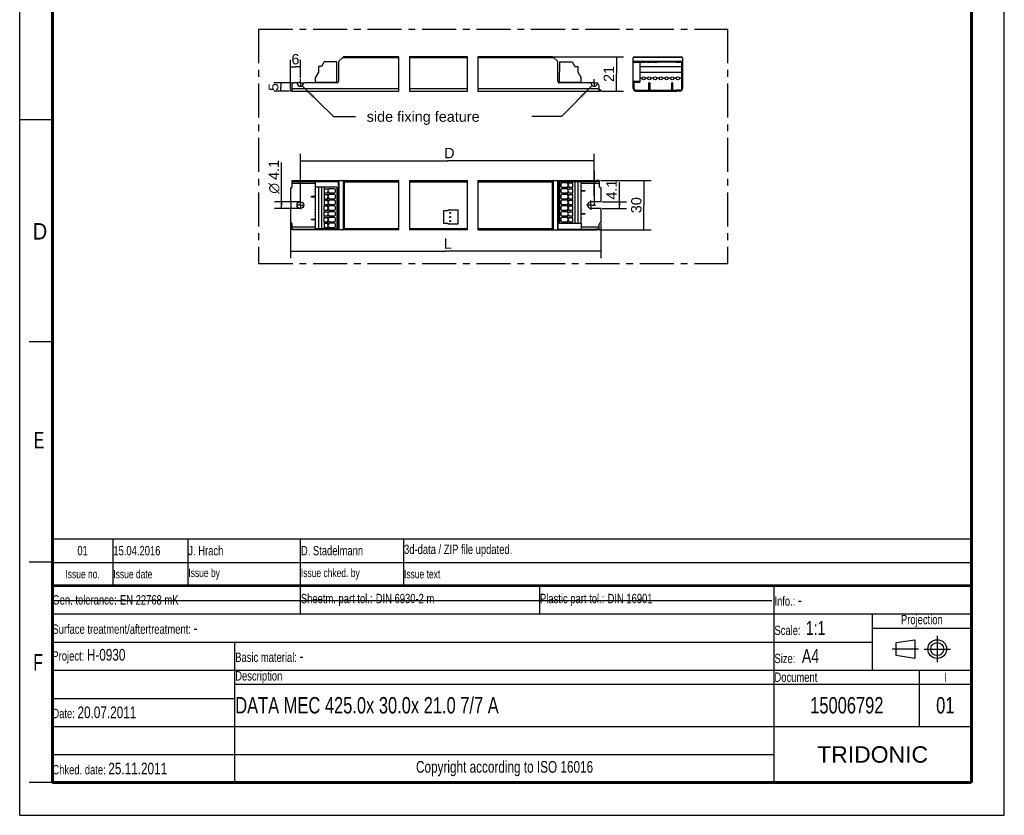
# Model space of a CAD drawing. Header units: millimetres. Extents: x 0 to 210, y 0 to 297.
# Tile 1 of 6: x 0 to 210, y 0 to 170. Entities that reach past the tile are written whole.
import ezdxf
from ezdxf.enums import TextEntityAlignment as Align

# ---------------------------------------------------------------- set-up
doc = ezdxf.new("R2010")
doc.units = ezdxf.units.MM
doc.header["$LTSCALE"] = 19.36
doc.linetypes.add('CENTER', pattern=[0.6, 0.375, -0.075, 0.075, -0.075])
doc.layers.get('0').update_dxf_attribs({"linetype": 'CONTINUOUS'})
for name, color, linetype in [('DEFAULT_1', 7, 'CENTER'), ('Z_AXIS', 7, 'CONTINUOUS'), ('Z_DIM_2D', 7, 'CONTINUOUS'), ('Z_NOTICE', 7, 'CONTINUOUS'), ('Z_SURFACE', 7, 'CONTINUOUS')]:
    doc.layers.add(name, color=color, linetype=linetype)
doc.styles.get("Standard").update_dxf_attribs({"font": 'txt', "width": 0.7})
doc.styles.add('TEXTSTYLE_2', font='txt', dxfattribs={"width": 0.75})
doc.styles.add('TEXTSTYLE_3', font='helveticaneueltw1g-ltcn.otf')
doc.styles.add('TEXTSTYLE_4', font='gdt', dxfattribs={"width": 0.7})
doc.styles.add('TEXTSTYLE_5', font='arial.ttf')
doc.dimstyles.new('DIMSTYLE_1', dxfattribs={"dimtxt": 2.2, "dimasz": 3.5, "dimexe": 1.5, "dimexo": 0, "dimgap": 0.55, "dimtad": 1, "dimdec": 1, "dimlfac": 2.857143, "dimdsep": 46, "dimtxsty": 'TEXTSTYLE_3', "dimblk": '_FILLED', "dimblk1": '_FILLED', "dimblk2": '_FILLED', "dimcen": 0.09, "dimclrt": 5, "dimadec": 0, "dimazin": 0, "dimtp": 0.1, "dimtm": 0.1, "dimtfac": 1, "dimtdec": 1, "dimtofl": 0, "dimtmove": 0, "dimatfit": 3, "dimldrblk": '_FILLED', "dimfxl": 0, "dimtolj": 1, "dimarcsym": 0})
doc.dimstyles.new('DIMSTYLE_2', dxfattribs={"dimtxt": 2.2, "dimasz": 3.5, "dimexe": 1.5, "dimexo": 0, "dimgap": 0.55, "dimtad": 1, "dimdec": 1, "dimlfac": 2.857143, "dimdsep": 46, "dimtxsty": 'TEXTSTYLE_3', "dimblk": '_FILLED', "dimblk1": '_FILLED', "dimblk2": '_FILLED', "dimcen": 0.09, "dimclrt": 5, "dimadec": 0, "dimazin": 0, "dimtp": 0.2, "dimtm": 0.2, "dimtfac": 1, "dimtdec": 1, "dimtofl": 0, "dimtmove": 0, "dimatfit": 3, "dimldrblk": '_FILLED', "dimfxl": 0, "dimtolj": 1, "dimarcsym": 0})
doc.dimstyles.new('DIMSTYLE_3', dxfattribs={"dimtxt": 2.2, "dimasz": 3.5, "dimexe": 1.5, "dimexo": 0, "dimgap": 0.55, "dimtad": 1, "dimdec": 1, "dimlfac": 2.857143, "dimdsep": 46, "dimtxsty": 'TEXTSTYLE_3', "dimblk": '_FILLED', "dimblk1": '_FILLED', "dimblk2": '_FILLED', "dimcen": 0.09, "dimclrt": 5, "dimadec": 0, "dimazin": 0, "dimtp": 0.8, "dimtm": 0.8, "dimtfac": 1, "dimtdec": 1, "dimtofl": 0, "dimtmove": 0, "dimatfit": 3, "dimldrblk": '_FILLED', "dimfxl": 0, "dimtolj": 1, "dimarcsym": 0})
doc.dimstyles.new('DIMSTYLE_4', dxfattribs={"dimtxt": 2.1, "dimasz": 3.5, "dimexe": 1.5, "dimexo": 0, "dimgap": 0.525, "dimtad": 1, "dimdec": 1, "dimlfac": 2.857143, "dimdsep": 46, "dimtxsty": 'TEXTSTYLE_3', "dimblk": '_FILLED', "dimblk1": '_FILLED', "dimblk2": '_FILLED', "dimcen": 0.09, "dimclrt": 5, "dimadec": 0, "dimazin": 0, "dimtp": 0.1, "dimtm": 0.1, "dimtfac": 1, "dimtdec": 1, "dimtofl": 0, "dimtmove": 0, "dimatfit": 3, "dimldrblk": '_FILLED', "dimfxl": 0, "dimtolj": 1, "dimarcsym": 0})
doc.dimstyles.get("Standard").update_dxf_attribs({"dimtxt": 3.5, "dimasz": 3.5, "dimexe": 1.5, "dimexo": 0, "dimtad": 1, "dimdsep": 46, "dimtxsty": 'Standard', "dimblk": '_FILLED', "dimblk1": '_FILLED', "dimblk2": '_FILLED', "dimcen": 0.09, "dimclrt": 5, "dimadec": 0, "dimazin": 0, "dimtol": 1, "dimtp": 0.05, "dimtm": 0.05, "dimtfac": 1, "dimtofl": 0, "dimtmove": 0, "dimatfit": 3, "dimldrblk": '_FILLED', "dimfxl": 0, "dimtolj": 1, "dimarcsym": 0})

# ---------------------------------------------------------------- blocks, each defined once
blk = doc.blocks.new('PROJEKTIONSMETHODE_BL0', base_point=(192.31, 35.47))
at = {"color": 2, "linetype": 'Continuous'}
for p, q in [((186.91, 36.87), (190.91, 37.47)), ((186.91, 34.07), (186.91, 36.87)), ((190.91, 37.47), (190.91, 33.47)), ((190.91, 33.47), (186.91, 34.07))]:
    blk.add_line(p, q, dxfattribs=at)
for radius in [2, 1.4]:
    blk.add_circle((195.71, 35.47), radius, dxfattribs=at)
at = {"layer": 'DEFAULT_1', "color": 2, "linetype": 'CENTER'}
for p, q in [((195.71, 38.27), (195.71, 32.67)), ((191.71, 35.47), (186.11, 35.47)), ((192.91, 35.47), (198.5, 35.47))]:
    blk.add_line(p, q, dxfattribs=at)
blk = doc.blocks.new('*D2')
at = {"layer": 'Z_DIM_2D', "color": 2, "linetype": 'Continuous'}
for p, q in [((127.9, 130.18), (127.9, 135.06)), ((124.24, 130.89), (129.4, 130.89)), ((127.9, 130.89), (127.9, 130.18)), ((124.2, 129.46), (129.4, 129.46)), ((127.9, 129.46), (127.9, 130.18))]:
    blk.add_line(p, q, dxfattribs=at)
at = {"layer": 'Z_DIM_2D', "color": 5, "linetype": 'Continuous', "style": 'TEXTSTYLE_3'}
blk.add_text('4.1', height=2.2, rotation=90, dxfattribs=at).set_placement((127.35, 131.36))
blk = doc.blocks.new('_FILLED')
at = {"color": 0, "linetype": 'ByBlock'}
blk.add_solid([(0, 0), (-1, 0.125), (-1, -0.125)], dxfattribs=at)
blk = doc.blocks.new('_NONE')
blk = doc.blocks.new('*D3')
at = {"layer": 'Z_DIM_2D', "color": 2, "linetype": 'Continuous'}
for p, q in [((55.84, 130.18), (55.84, 139.27)), ((59.86, 130.89), (54.34, 130.89)), ((55.84, 130.89), (55.84, 130.18)), ((59.86, 129.46), (54.34, 129.46)), ((55.84, 129.46), (55.84, 130.18))]:
    blk.add_line(p, q, dxfattribs=at)
at = {"layer": 'Z_DIM_2D', "color": 5, "linetype": 'Continuous'}
for s, style, p in [('4.1', 'TEXTSTYLE_3', (55.29, 135.58)), ('n', 'TEXTSTYLE_4', (55.29, 132.64))]:
    blk.add_text(s, height=2.2, rotation=90, dxfattribs=dict(at, style=style)).set_placement(p)
blk = doc.blocks.new('*D4')
at = {"layer": 'Z_DIM_2D', "color": 2, "linetype": 'Continuous'}
for p, q in [((113.91, 161.87), (128.8, 161.87)), ((127.3, 161.87), (127.3, 158.19)), ((127.3, 154.52), (127.3, 158.19)), ((124.09, 154.52), (128.8, 154.52))]:
    blk.add_line(p, q, dxfattribs=at)
at = {"layer": 'Z_DIM_2D', "color": 5, "linetype": 'Continuous', "style": 'TEXTSTYLE_3'}
blk.add_text('21', height=2.2, rotation=90, dxfattribs=at).set_placement((126.75, 158.19), align=Align.CENTER)
blk = doc.blocks.new('*D5')
at = {"layer": 'Z_DIM_2D', "color": 2, "linetype": 'Continuous'}
for p, q in [((57.76, 154.97), (57.76, 161.18)), ((57.76, 159.68), (58.81, 159.68)), ((59.86, 159.68), (58.81, 159.68)), ((59.86, 157.31), (59.86, 161.18))]:
    blk.add_line(p, q, dxfattribs=at)
at = {"layer": 'Z_DIM_2D', "color": 5, "linetype": 'Continuous', "style": 'TEXTSTYLE_3'}
blk.add_text('6', height=2.2, dxfattribs=at).set_placement((58.81, 160.23), align=Align.CENTER)
blk = doc.blocks.new('*D6')
at = {"layer": 'Z_DIM_2D', "color": 2, "linetype": 'Continuous'}
for p, q in [((57.76, 126.36), (57.76, 120.9)), ((123.95, 126.28), (123.95, 120.9)), ((57.76, 120.9), (57.76, 118.85)), ((57.76, 120.35), (90.86, 120.35)), ((123.95, 120.35), (90.86, 120.35)), ((123.95, 120.9), (123.95, 118.85))]:
    blk.add_line(p, q, dxfattribs=at)
at = {"layer": 'Z_DIM_2D', "color": 5, "linetype": 'Continuous', "style": 'TEXTSTYLE_3'}
blk.add_text(' L', height=2.2, dxfattribs=at).set_placement((90.86, 120.9), align=Align.CENTER)
blk = doc.blocks.new('*D7')
at = {"layer": 'Z_DIM_2D', "color": 2, "linetype": 'Continuous'}
for p, q in [((123.87, 135.43), (134.65, 135.43)), ((133.15, 135.43), (133.15, 130.18)), ((133.15, 124.93), (133.15, 130.18)), ((123.66, 124.93), (134.65, 124.93))]:
    blk.add_line(p, q, dxfattribs=at)
at = {"layer": 'Z_DIM_2D', "color": 5, "linetype": 'Continuous', "style": 'TEXTSTYLE_3'}
blk.add_text('30', height=2.2, rotation=90, dxfattribs=at).set_placement((132.6, 130.18), align=Align.CENTER)
blk = doc.blocks.new('*D8')
at = {"layer": 'Z_DIM_2D', "color": 2, "linetype": 'Continuous'}
for p, q in [((59.86, 140.21), (59.86, 141.16)), ((122.55, 140.21), (122.55, 141.16)), ((59.86, 131.01), (59.86, 140.21)), ((59.86, 139.66), (91.21, 139.66)), ((122.55, 139.66), (91.21, 139.66)), ((122.55, 132.08), (122.55, 140.21))]:
    blk.add_line(p, q, dxfattribs=at)
at = {"layer": 'Z_DIM_2D', "color": 5, "linetype": 'Continuous', "style": 'TEXTSTYLE_3'}
blk.add_text(' D', height=2.2, dxfattribs=at).set_placement((91.21, 140.21), align=Align.CENTER)
blk = doc.blocks.new('*D9')
at = {"layer": 'Z_DIM_2D', "color": 2, "linetype": 'Continuous'}
for p, q in [((58.16, 156.27), (54.2, 156.27)), ((55.7, 156.27), (55.7, 155.39)), ((57.5, 154.52), (54.2, 154.52)), ((55.7, 154.52), (55.7, 155.39))]:
    blk.add_line(p, q, dxfattribs=at)
at = {"layer": 'Z_DIM_2D', "color": 5, "linetype": 'Continuous', "style": 'TEXTSTYLE_3'}
blk.add_text('5', height=2.1, rotation=90, dxfattribs=at).set_placement((55.18, 155.39), align=Align.CENTER)
blk = doc.blocks.new('*T11')
at = {"color": 0, "linetype": 'ByBlock', "lineweight": -2}
for p, q in [((0, 42), (196, 42)), ((0, 0), (0, 42)), ((53, 36), (53, 42)), ((104, 36), (104, 42)), ((154, 0), (154, 42)), ((196, 0), (196, 42)), ((0, 36), (196, 36)), ((175, 24), (175, 36)), ((175, 33), (196, 33)), ((0, 30), (175, 30)), ((39, 0), (39, 30)), ((0, 24), (196, 24)), ((185, 12), (185, 24)), ((39, 21), (196, 21)), ((0, 18), (39, 18)), ((0, 12), (196, 12)), ((0, 6), (154, 6)), ((0, 0), (196, 0))]:
    blk.add_line(p, q, dxfattribs=at)
at = {"color": 5, "linetype": 'Continuous'}
for s, insert, char_height, width, attachment_point, style in [('Gen. tolerance:\\H2.5; \\H2.0;EN 22768 mK', (0.06, 39), 2, 52.88, 4, 'TEXTSTYLE_2'), ('Sheetm. part tol.:\\H2.5; \\H2.0;DIN 6930-2 m', (53.06, 39), 2, 50.88, 4, 'TEXTSTYLE_2'), ('Plastic part tol.:\\H2.5; \\H2.0;DIN 16901', (104.06, 39), 2, 49.88, 4, 'TEXTSTYLE_2'), ('Info.: \\H2.5;-', (154.06, 39), 2, 41.88, 4, 'TEXTSTYLE_2'), ('Projection', (185.5, 34.5), 2, 20.88, 5, 'TEXTSTYLE_2'), ('Surface treatment/aftertreatment: \\H2.5;-', (0.06, 33), 2, 153.88, 4, 'TEXTSTYLE_2'), ('Scale:  \\H3.0;1:1', (154.06, 33), 2, 20.88, 4, 'TEXTSTYLE_2'), ('Project: \\H2.5;H-0930', (0.06, 27), 2, 38.88, 4, 'TEXTSTYLE_2'), ('Basic material: \\H2.5;-', (39.06, 27), 2, 114.88, 4, 'TEXTSTYLE_2'), ('Size: \\H3.0; A4', (154.06, 27), 2, 20.88, 4, 'TEXTSTYLE_2'), ('Description', (39.06, 22.5), 2, 114.88, 4, 'TEXTSTYLE_2'), ('Document', (154.06, 22.5), 2, 30.88, 4, 'TEXTSTYLE_2'), ('I', (190.5, 22.5), 2, 10.88, 5, 'TEXTSTYLE_2'), ('Date: \\H2.5;20.07.2011', (0.06, 15), 2, 38.88, 4, 'TEXTSTYLE_2'), ('TRIDONIC', (175, 6), 3.5, 41.88, 5, 'TEXTSTYLE_5'), ('Chked. date: \\H2.5;25.11.2011', (0.06, 3), 2, 38.88, 4, 'TEXTSTYLE_2'), ('Copyright according to ISO 16016', (96.5, 3), 2.5, 114.88, 5, 'TEXTSTYLE_2')]:
    blk.add_mtext(s, dxfattribs=dict(at, insert=insert, char_height=char_height, width=width, attachment_point=attachment_point, style=style))
at = {"color": 7, "linetype": 'Continuous', "char_height": 3.5, "style": 'TEXTSTYLE_2'}
for s, insert, width, attachment_point in [('DATA MEC 425.0x 30.0x 21.0 7/7 A', (39.06, 16.5), 114.88, 4), ('15006792', (169.5, 16.5), 30.88, 5), ('01 ', (190.5, 16.5), 10.88, 5)]:
    blk.add_mtext(s, dxfattribs=dict(at, insert=insert, width=width, attachment_point=attachment_point))
blk = doc.blocks.new('*T12')
at = {"color": 0, "linetype": 'ByBlock', "lineweight": -2}
for p, q in [((0, 10), (196, 10)), ((0, 0), (0, 10)), ((13, 0), (13, 10)), ((29, 0), (29, 10)), ((53, 0), (53, 10)), ((75, 0), (75, 10)), ((196, 0), (196, 10)), ((0, 5), (196, 5)), ((0, 0), (196, 0))]:
    blk.add_line(p, q, dxfattribs=at)
at = {"color": 5, "linetype": 'Continuous', "style": 'TEXTSTYLE_2'}
for s, insert, char_height, width, attachment_point in [('01', (6.5, 7.5), 2, 12.88, 5), ('15.04.2016 ', (13.06, 7.5), 2, 15.88, 4), ('J. Hrach', (29.06, 7.5), 2, 23.88, 4), ('D. Stadelmann', (53.06, 7.5), 2, 21.88, 4), ('3d-data / ZIP file updated.', (75.06, 7.5), 2, 120.88, 4), ('Issue no.', (6.5, 2.5), 1.8, 12.88, 5), ('Issue date ', (13.06, 2.5), 1.8, 15.88, 4), ('Issue by ', (29.06, 2.5), 1.8, 23.88, 4), ('Issue chked. by', (53.06, 2.5), 1.8, 21.88, 4), ('Issue text ', (75.06, 2.5), 1.8, 120.88, 4)]:
    blk.add_mtext(s, dxfattribs=dict(at, insert=insert, char_height=char_height, width=width, attachment_point=attachment_point))

msp = doc.modelspace()

# ---------------------------------------------------------------- linework, layer by layer
at = {"color": 2, "linetype": 'Continuous'}
for p, q in [((0, 0), (0, 297)), ((210, 0), (210, 297)), ((80.896, 154.518), (80.896, 161.868)), ((83.144, 161.868), (83.144, 154.518)), ((95.488, 154.518), (95.488, 161.868)), ((97.736, 161.868), (97.736, 154.518)), ((0, 148.5), (7, 148.5)), ((80.896, 124.927), (80.896, 135.427)), ((83.144, 135.427), (83.144, 124.927)), ((95.488, 124.927), (95.488, 135.427)), ((97.736, 135.427), (97.736, 124.927)), ((7, 101), (2, 101)), ((7, 54), (2, 54)), ((7, 7), (2, 7)), ((0, 0), (210, 0))]:
    msp.add_line(p, q, dxfattribs=at)
at = {"color": 7, "linetype": 'Continuous'}
for p, q in [((68.091, 160.89), (68.997, 161.797)), ((80.896, 161.868), (69.17, 161.868)), ((95.488, 161.868), (83.144, 161.868)), ((113.59, 161.868), (97.736, 161.868)), ((113.763, 161.797), (114.67, 160.89)), ((131.11, 161.868), (141.12, 161.868)), ((63.714, 159.788), (63.714, 158.599)), ((64.398, 159.788), (63.714, 159.788)), ((64.965, 160.801), (64.398, 159.788)), ((67.633, 160.801), (64.965, 160.801)), ((67.669, 156.426), (67.633, 160.801)), ((68.019, 160.717), (68.019, 156.618)), ((114.742, 156.618), (114.742, 160.717)), ((115.127, 160.801), (115.092, 156.426)), ((115.127, 160.801), (117.831, 160.801)), ((117.831, 160.801), (118.382, 159.786)), ((118.382, 159.786), (119.047, 159.786)), ((119.047, 159.786), (119.047, 158.634)), ((130.865, 155.078), (130.865, 161.623)), ((132.282, 160.801), (132.282, 156.426)), ((132.282, 159.788), (141.172, 159.788)), ((141.172, 160.801), (141.172, 156.426)), ((141.365, 161.623), (141.365, 155.078)), ((63.714, 158.599), (63.014, 157.39)), ((119.047, 158.634), (119.747, 157.388)), ((132.282, 158.599), (141.172, 158.599)), ((58.114, 154.518), (58.114, 155.918)), ((59.006, 156.268), (58.464, 156.268)), ((67.669, 156.268), (60.721, 156.268)), ((63.014, 157.39), (63.014, 156.268)), ((63.014, 156.426), (67.961, 156.426)), ((114.799, 156.426), (119.747, 156.426)), ((121.689, 156.268), (115.092, 156.268)), ((119.747, 156.268), (119.747, 157.388)), ((123.597, 154.518), (123.597, 155.662)), ((130.865, 156.268), (131.04, 156.268)), ((131.04, 155.078), (131.04, 156.426)), ((131.04, 156.426), (132.282, 156.426)), ((134.19, 154.693), (134.19, 156.268)), ((134.365, 156.268), (134.19, 156.268)), ((134.365, 156.268), (134.365, 154.693)), ((139.265, 156.268), (139.09, 156.268)), ((139.09, 154.693), (139.09, 156.268)), ((139.265, 156.268), (139.265, 154.693)), ((141.172, 156.426), (141.19, 156.426)), ((141.19, 155.078), (141.19, 156.426)), ((141.19, 156.268), (141.365, 156.268)), ((58.114, 154.518), (80.896, 154.518)), ((83.144, 154.518), (95.488, 154.518)), ((97.736, 154.518), (123.597, 154.518)), ((131.425, 154.693), (132.09, 154.693)), ((131.425, 154.518), (132.09, 154.518)), ((140.805, 154.693), (140.14, 154.693)), ((140.805, 154.518), (140.14, 154.518)), ((58.114, 134.202), (58.114, 135.427)), ((58.114, 135.427), (80.896, 135.427)), ((58.114, 135.252), (67.961, 135.252)), ((63.014, 135.252), (63.014, 134.01)), ((67.961, 125.102), (67.961, 135.252)), ((68.019, 135.427), (68.019, 124.927)), ((83.144, 135.427), (95.488, 135.427)), ((97.736, 135.427), (123.095, 135.427)), ((114.742, 135.427), (114.742, 124.927)), ((114.742, 135.252), (123.095, 135.252)), ((115.092, 135.235), (115.092, 126.345)), ((115.092, 135.235), (119.747, 135.235)), ((115.127, 135.235), (115.127, 126.345)), ((118.382, 135.235), (118.382, 126.345)), ((119.047, 135.235), (119.047, 126.345)), ((119.747, 135.252), (119.747, 135.235)), ((123.597, 135.252), (123.597, 134.202)), ((67.669, 134.01), (63.014, 134.01)), ((63.714, 134.01), (63.714, 125.12)), ((64.398, 134.01), (64.398, 125.12)), ((67.633, 134.01), (67.633, 125.12)), ((67.669, 134.01), (67.669, 125.12)), ((119.747, 133.327), (120.534, 133.327)), ((120.534, 133.152), (119.747, 133.152)), ((120.534, 133.327), (120.534, 133.152)), ((62.226, 131.927), (62.226, 132.102)), ((62.226, 132.102), (63.014, 132.102)), ((63.014, 131.927), (62.226, 131.927)), ((91.279, 128.987), (90.387, 128.987)), ((90.387, 128.987), (90.387, 126.327)), ((93.519, 129.127), (91.279, 129.127)), ((91.279, 129.127), (91.279, 128.987)), ((93.519, 126.187), (93.519, 129.127)), ((119.747, 128.427), (120.534, 128.427)), ((120.534, 128.252), (119.747, 128.252)), ((120.534, 128.427), (120.534, 128.252)), ((58.114, 124.927), (58.114, 126.152)), ((62.226, 127.027), (62.226, 127.202)), ((62.226, 127.202), (63.014, 127.202)), ((63.014, 127.027), (62.226, 127.027)), ((90.387, 126.327), (91.279, 126.327)), ((91.279, 126.327), (91.279, 126.187)), ((91.279, 126.187), (93.519, 126.187)), ((115.092, 126.345), (119.747, 126.345)), ((119.747, 126.345), (119.747, 125.102)), ((123.597, 125.102), (123.597, 126.152)), ((58.114, 125.102), (67.961, 125.102)), ((80.896, 124.927), (58.114, 124.927)), ((63.014, 125.12), (63.014, 125.102)), ((67.669, 125.12), (63.014, 125.12)), ((95.488, 124.927), (83.144, 124.927)), ((97.736, 124.927), (123.095, 124.927)), ((114.742, 125.102), (123.095, 125.102)), ((7.1, 45.829), (160.431, 45.819))]:
    msp.add_line(p, q, dxfattribs=at)
at = {"color": 9, "linetype": 'Continuous'}
for p, q in [((130.936, 161.797), (141.293, 161.797)), ((80.896, 161.623), (68.824, 161.623)), ((95.488, 161.623), (83.144, 161.623)), ((113.937, 161.623), (97.736, 161.623)), ((130.865, 160.89), (141.365, 160.89)), ((130.865, 160.717), (132.282, 160.717)), ((141.172, 160.717), (141.365, 160.717)), ((130.865, 156.618), (132.282, 156.618)), ((130.865, 155.918), (131.04, 155.918)), ((134.365, 156.198), (134.19, 156.198)), ((139.265, 156.198), (139.09, 156.198)), ((141.172, 156.618), (141.365, 156.618)), ((141.19, 155.918), (141.365, 155.918)), ((58.114, 155.078), (80.896, 155.078)), ((83.144, 155.078), (95.488, 155.078)), ((97.736, 155.078), (123.597, 155.078)), ((58.114, 134.867), (63.014, 134.867)), ((58.464, 135.427), (58.464, 135.252)), ((59.006, 135.252), (59.006, 135.427)), ((59.178, 135.252), (59.178, 135.427)), ((60.55, 135.427), (60.55, 135.252)), ((60.721, 135.427), (60.721, 135.252)), ((67.669, 135.427), (67.669, 135.252)), ((68.091, 135.427), (68.091, 124.927)), ((68.997, 135.356), (68.997, 124.999)), ((69.17, 135.182), (69.17, 125.172)), ((69.17, 135.182), (80.896, 135.182)), ((83.144, 135.182), (95.488, 135.182)), ((97.736, 135.182), (113.59, 135.182)), ((113.59, 135.182), (113.59, 125.172)), ((113.763, 135.356), (113.763, 124.999)), ((114.67, 135.427), (114.67, 124.927)), ((115.092, 135.252), (115.092, 135.427)), ((119.747, 134.867), (123.597, 134.867)), ((121.689, 135.252), (121.689, 135.427)), ((121.861, 135.252), (121.861, 135.427)), ((120.464, 133.327), (120.464, 133.152)), ((62.296, 131.927), (62.296, 132.102)), ((120.464, 128.427), (120.464, 128.252)), ((62.296, 127.027), (62.296, 127.202)), ((63.014, 125.487), (58.114, 125.487)), ((58.464, 125.102), (58.464, 124.927)), ((59.006, 124.927), (59.006, 125.102)), ((59.178, 124.927), (59.178, 125.102)), ((60.55, 125.102), (60.55, 124.927)), ((60.721, 125.102), (60.721, 124.927)), ((67.669, 125.102), (67.669, 124.927)), ((80.896, 125.172), (69.17, 125.172)), ((95.488, 125.172), (83.144, 125.172)), ((113.59, 125.172), (97.736, 125.172)), ((115.092, 124.927), (115.092, 125.102)), ((123.597, 125.487), (119.747, 125.487)), ((121.689, 124.927), (121.689, 125.102)), ((121.861, 124.927), (121.861, 125.102))]:
    msp.add_line(p, q, dxfattribs=at)
at = {"color": 7, "linetype": 'Continuous'}
for points, const_width in [([(7, 7), (7, 290)], 0.7), ([(203, 7), (203, 290)], 0.7), ([(7, 49), (203, 49)], 0.5), ([(7, 7), (203, 7)], 0.7)]:
    msp.add_lwpolyline(points, dxfattribs=dict(at, const_width=const_width))
for points in [[(68.997, 135.356), (68.975, 135.375), (68.95, 135.392), (68.922, 135.407), (68.891, 135.418), (68.859, 135.425), (68.824, 135.427)], [(69.051, 135.302), (69.023, 135.329), (68.997, 135.356)], [(69.17, 135.182), (69.14, 135.213), (69.11, 135.243), (69.051, 135.302)], [(113.71, 135.302), (113.651, 135.243), (113.621, 135.213), (113.59, 135.182)], [(113.763, 135.356), (113.737, 135.33), (113.71, 135.302)], [(113.937, 135.427), (113.902, 135.425), (113.869, 135.418), (113.838, 135.407), (113.81, 135.392), (113.785, 135.375), (113.763, 135.356)], [(68.824, 124.927), (68.859, 124.93), (68.891, 124.937), (68.922, 124.948), (68.95, 124.962), (68.975, 124.979), (68.997, 124.999)], [(69.051, 125.053), (69.023, 125.025), (68.997, 124.999)], [(69.17, 125.172), (69.14, 125.142), (69.11, 125.112), (69.051, 125.053)], [(113.59, 125.172), (113.62, 125.142), (113.651, 125.112), (113.71, 125.053)], [(113.71, 125.053), (113.737, 125.025), (113.763, 124.999)], [(113.763, 124.999), (113.785, 124.979), (113.81, 124.962), (113.838, 124.948), (113.869, 124.937), (113.902, 124.93), (113.937, 124.927)]]:
    msp.add_lwpolyline(points, dxfattribs=at)
for centre, radius, start, end in [((69.17, 161.623), 0.245, 90, 135), ((113.59, 161.623), 0.245, 45, 90), ((131.11, 161.623), 0.245, 90, 180), ((141.12, 161.623), 0.245, 0, 90), ((68.264, 160.717), 0.245, 135, 180), ((114.497, 160.717), 0.245, 0, 45), ((58.464, 155.918), 0.35, 90, 180), ((59.006, 156.093), 0.175, 11.53696, 90), ((59.864, 156.268), 0.7, 191.53696, 348.46304), ((60.721, 156.093), 0.175, 90, 168.46304), ((67.669, 156.618), 0.35, 270, 360), ((115.092, 156.618), 0.35, 180, 270), ((121.689, 156.093), 0.175, 11.53696, 90), ((122.547, 156.268), 0.7, 191.53696, 321.61591), ((131.425, 155.078), 0.56, 180, 270), ((131.425, 155.078), 0.385, 180, 270), ((140.805, 155.078), 0.56, 270, 360), ((140.805, 155.078), 0.385, 270, 360)]:
    msp.add_arc(centre, radius, start, end, dxfattribs=at)
at = {"layer": 'DEFAULT_1', "color": 5, "linetype": 'CENTER'}
for p, q in [((50.967, 167.757), (50.967, 117.744)), ((50.967, 167.757), (150.982, 167.757)), ((150.982, 167.757), (150.982, 117.744)), ((50.967, 117.744), (150.982, 117.744))]:
    msp.add_line(p, q, dxfattribs=at)
at = {"layer": 'Z_AXIS', "color": 7, "linetype": 'CENTER'}
for p, q in [((59.864, 156.268), (59.084, 156.268)), ((59.864, 156.268), (59.864, 157.048)), ((59.864, 156.268), (59.864, 155.489)), ((59.864, 156.268), (60.643, 156.268)), ((122.547, 156.268), (121.744, 156.268)), ((122.547, 156.268), (122.547, 157.071)), ((122.547, 156.268), (123.349, 156.268)), ((122.547, 156.268), (122.547, 155.466)), ((122.547, 137.427), (122.547, 129.114)), ((59.864, 130.177), (59.864, 131.008)), ((121.847, 130.177), (121.847, 131.149)), ((59.864, 130.177), (59.033, 130.177)), ((59.864, 130.177), (59.864, 129.346)), ((59.864, 130.177), (60.695, 130.177)), ((121.847, 130.177), (120.875, 130.177)), ((121.847, 130.177), (122.819, 130.177)), ((121.847, 130.177), (121.847, 129.205))]:
    msp.add_line(p, q, dxfattribs=at)
at = {"layer": 'Z_AXIS', "color": 7, "linetype": 'Continuous'}
for p, q in [((132.282, 157.39), (132.771, 157.39)), ((133.333, 157.39), (133.996, 157.39)), ((134.558, 157.39), (135.221, 157.39)), ((135.783, 157.39), (136.446, 157.39)), ((137.008, 157.39), (137.671, 157.39)), ((138.233, 157.39), (138.896, 157.39)), ((139.458, 157.39), (140.121, 157.39)), ((140.683, 157.39), (141.172, 157.39)), ((57.764, 154.518), (57.764, 154.693)), ((58.114, 154.693), (57.764, 154.693)), ((58.114, 154.518), (57.764, 154.518)), ((123.947, 154.693), (123.597, 154.693)), ((123.947, 154.518), (123.597, 154.518)), ((123.947, 154.693), (123.947, 154.518)), ((132.09, 154.693), (140.14, 154.693)), ((132.09, 154.518), (140.14, 154.518)), ((132.44, 154.518), (132.44, 154.693)), ((135.397, 154.518), (135.397, 154.693)), ((136.832, 154.518), (136.832, 154.693)), ((139.79, 154.518), (139.79, 154.693)), ((119.747, 126.345), (119.747, 135.235)), ((123.597, 135.427), (123.095, 135.427)), ((123.095, 135.252), (123.095, 135.427)), ((123.597, 135.252), (123.095, 135.252)), ((123.597, 135.427), (123.597, 135.252)), ((57.764, 133.852), (57.764, 130.895)), ((63.014, 134.01), (63.014, 133.011)), ((63.014, 132.959), (63.014, 131.786)), ((123.947, 133.852), (123.947, 130.895)), ((57.764, 130.895), (57.799, 130.895)), ((57.869, 129.53), (57.869, 130.825)), ((63.014, 131.734), (63.014, 130.561)), ((63.014, 130.509), (63.014, 129.336)), ((123.947, 130.895), (121.847, 130.895)), ((57.764, 129.46), (57.764, 126.502)), ((57.764, 129.46), (57.799, 129.46)), ((63.014, 129.284), (63.014, 128.111)), ((123.947, 129.46), (121.847, 129.46)), ((123.947, 129.46), (123.947, 126.502)), ((63.014, 128.059), (63.014, 126.886)), ((63.014, 126.834), (63.014, 125.661)), ((63.014, 125.609), (63.014, 125.12)), ((123.597, 125.102), (123.095, 125.102)), ((123.095, 124.927), (123.095, 125.102)), ((123.597, 124.927), (123.095, 124.927)), ((123.597, 125.102), (123.597, 124.927))]:
    msp.add_line(p, q, dxfattribs=at)
at = {"layer": 'Z_AXIS', "color": 9, "linetype": 'Continuous'}
for p, q in [((132.09, 154.693), (132.09, 154.518)), ((135.467, 154.693), (135.467, 154.518)), ((136.762, 154.693), (136.762, 154.518)), ((140.14, 154.693), (140.14, 154.518))]:
    msp.add_line(p, q, dxfattribs=at)
at = {"layer": 'Z_AXIS', "color": 7, "linetype": 'Continuous'}
for points in [[(119.747, 134.742), (119.729, 134.723), (119.712, 134.702), (119.698, 134.677), (119.685, 134.65), (119.675, 134.622), (119.666, 134.592), (119.659, 134.561), (119.655, 134.529), (119.652, 134.497), (119.651, 134.465)], [(119.651, 134.465), (119.652, 134.432), (119.655, 134.4), (119.659, 134.369), (119.666, 134.338), (119.675, 134.308), (119.685, 134.279), (119.698, 134.253), (119.712, 134.228), (119.729, 134.207), (119.747, 134.188)], [(63.114, 133.24), (63.113, 133.273), (63.11, 133.305), (63.105, 133.337), (63.098, 133.369), (63.089, 133.399), (63.078, 133.428), (63.065, 133.455), (63.05, 133.48), (63.033, 133.502), (63.014, 133.521)], [(63.014, 132.959), (63.033, 132.978), (63.05, 133), (63.065, 133.025), (63.078, 133.052), (63.089, 133.081), (63.098, 133.111), (63.105, 133.142), (63.11, 133.175), (63.113, 133.207), (63.114, 133.24)], [(119.747, 133.517), (119.729, 133.498), (119.712, 133.477), (119.698, 133.452), (119.685, 133.425), (119.675, 133.397), (119.666, 133.367), (119.659, 133.336), (119.655, 133.304), (119.652, 133.272), (119.651, 133.24)], [(119.651, 133.24), (119.652, 133.207), (119.655, 133.175), (119.659, 133.144), (119.666, 133.113), (119.675, 133.083), (119.685, 133.054), (119.698, 133.028), (119.712, 133.003), (119.729, 132.982), (119.747, 132.963)], [(63.114, 132.015), (63.113, 132.048), (63.11, 132.08), (63.105, 132.112), (63.098, 132.144), (63.089, 132.174), (63.078, 132.203), (63.065, 132.23), (63.05, 132.255), (63.033, 132.277), (63.014, 132.296)], [(63.014, 131.734), (63.033, 131.753), (63.05, 131.775), (63.065, 131.8), (63.078, 131.827), (63.089, 131.856), (63.098, 131.886), (63.105, 131.917), (63.11, 131.95), (63.113, 131.982), (63.114, 132.015)], [(63.114, 130.79), (63.113, 130.823), (63.11, 130.855), (63.105, 130.887), (63.098, 130.919), (63.089, 130.949), (63.078, 130.978), (63.065, 131.005), (63.05, 131.03), (63.033, 131.052), (63.014, 131.071)], [(63.014, 130.509), (63.033, 130.528), (63.05, 130.55), (63.065, 130.575), (63.078, 130.602), (63.089, 130.631), (63.098, 130.661), (63.105, 130.692), (63.11, 130.725), (63.113, 130.757), (63.114, 130.79)], [(119.747, 132.292), (119.729, 132.273), (119.712, 132.252), (119.698, 132.227), (119.685, 132.2), (119.675, 132.172), (119.666, 132.142), (119.659, 132.111), (119.655, 132.079), (119.652, 132.047), (119.651, 132.015)], [(119.651, 132.015), (119.652, 131.982), (119.655, 131.95), (119.659, 131.919), (119.666, 131.888), (119.675, 131.858), (119.685, 131.829), (119.698, 131.803), (119.712, 131.778), (119.729, 131.757), (119.747, 131.738)], [(119.747, 131.067), (119.729, 131.048), (119.712, 131.027), (119.698, 131.002), (119.685, 130.975), (119.675, 130.947), (119.666, 130.917), (119.659, 130.886), (119.655, 130.854), (119.652, 130.822), (119.651, 130.79)], [(119.651, 130.79), (119.652, 130.757), (119.655, 130.725), (119.659, 130.694), (119.666, 130.663), (119.675, 130.633), (119.685, 130.604), (119.698, 130.578), (119.712, 130.553), (119.729, 130.532), (119.747, 130.513)], [(63.114, 129.565), (63.113, 129.598), (63.11, 129.63), (63.105, 129.662), (63.098, 129.694), (63.089, 129.724), (63.078, 129.753), (63.065, 129.78), (63.05, 129.805), (63.033, 129.827), (63.014, 129.846)], [(63.014, 129.284), (63.033, 129.303), (63.05, 129.325), (63.065, 129.35), (63.078, 129.377), (63.089, 129.406), (63.098, 129.436), (63.105, 129.467), (63.11, 129.5), (63.113, 129.532), (63.114, 129.565)], [(63.114, 128.34), (63.113, 128.373), (63.11, 128.405), (63.105, 128.437), (63.098, 128.469), (63.089, 128.499), (63.078, 128.528), (63.065, 128.555), (63.05, 128.58), (63.033, 128.602), (63.014, 128.621)], [(63.014, 128.059), (63.033, 128.078), (63.05, 128.1), (63.065, 128.125), (63.078, 128.152), (63.089, 128.181), (63.098, 128.211), (63.105, 128.242), (63.11, 128.275), (63.113, 128.307), (63.114, 128.34)], [(119.747, 129.842), (119.729, 129.823), (119.712, 129.802), (119.698, 129.777), (119.685, 129.75), (119.675, 129.722), (119.666, 129.692), (119.659, 129.661), (119.655, 129.629), (119.652, 129.597), (119.651, 129.565)], [(119.651, 129.565), (119.652, 129.532), (119.655, 129.5), (119.659, 129.469), (119.666, 129.438), (119.675, 129.408), (119.685, 129.379), (119.698, 129.353), (119.712, 129.328), (119.729, 129.307), (119.747, 129.288)], [(119.747, 128.617), (119.729, 128.598), (119.712, 128.577), (119.698, 128.552), (119.685, 128.525), (119.675, 128.497), (119.666, 128.467), (119.659, 128.436), (119.655, 128.404), (119.652, 128.372), (119.651, 128.34)], [(119.651, 128.34), (119.652, 128.307), (119.655, 128.275), (119.659, 128.244), (119.666, 128.213), (119.675, 128.183), (119.685, 128.154), (119.698, 128.128), (119.712, 128.103), (119.729, 128.082), (119.747, 128.063)], [(63.114, 127.115), (63.113, 127.148), (63.11, 127.18), (63.105, 127.212), (63.098, 127.244), (63.089, 127.274), (63.078, 127.303), (63.065, 127.33), (63.05, 127.355), (63.033, 127.377), (63.014, 127.396)], [(63.014, 126.834), (63.033, 126.853), (63.05, 126.875), (63.065, 126.9), (63.078, 126.927), (63.089, 126.956), (63.098, 126.986), (63.105, 127.017), (63.11, 127.05), (63.113, 127.082), (63.114, 127.115)], [(63.114, 125.89), (63.113, 125.923), (63.11, 125.955), (63.105, 125.987), (63.098, 126.019), (63.089, 126.049), (63.078, 126.078), (63.065, 126.105), (63.05, 126.13), (63.033, 126.152), (63.014, 126.171)], [(119.747, 127.392), (119.729, 127.373), (119.712, 127.352), (119.698, 127.327), (119.685, 127.3), (119.675, 127.272), (119.666, 127.242), (119.659, 127.211), (119.655, 127.179), (119.652, 127.147), (119.651, 127.115)], [(119.651, 127.115), (119.652, 127.082), (119.655, 127.05), (119.659, 127.019), (119.666, 126.988), (119.675, 126.958), (119.685, 126.929), (119.698, 126.903), (119.712, 126.878), (119.729, 126.857), (119.747, 126.838)], [(63.014, 125.609), (63.033, 125.628), (63.05, 125.65), (63.065, 125.675), (63.078, 125.702), (63.089, 125.731), (63.098, 125.761), (63.105, 125.792), (63.11, 125.825), (63.113, 125.857), (63.114, 125.89)]]:
    msp.add_lwpolyline(points, dxfattribs=at)
for centre, radius in [((133.052, 157.248), 0.315), ((134.277, 157.248), 0.315), ((135.502, 157.248), 0.315), ((136.727, 157.248), 0.315), ((137.952, 157.248), 0.315), ((139.177, 157.248), 0.315), ((140.402, 157.248), 0.315), ((59.864, 130.177), 0.718), ((91.794, 128.546), 0.122), ((91.794, 127.657), 0.122), ((91.794, 126.768), 0.122)]:
    msp.add_circle(centre, radius, dxfattribs=at)
for centre, radius, start, end in [((123.317, 155.662), 0.28, 0, 142.21684), ((57.764, 134.202), 0.35, 270, 360), ((123.947, 134.202), 0.35, 180, 270), ((57.799, 130.825), 0.07, 0, 90), ((121.847, 130.177), 0.718, 90, 270), ((57.799, 129.53), 0.07, 270, 360), ((57.764, 126.152), 0.35, 0, 90), ((123.947, 126.152), 0.35, 90, 180)]:
    msp.add_arc(centre, radius, start, end, dxfattribs=at)
at = {"layer": 'Z_SURFACE', "color": 7, "linetype": 'Continuous'}
for p, q in [((132.282, 160.801), (141.172, 160.801)), ((132.597, 160.801), (132.597, 160.713)), ((132.597, 160.713), (133.507, 160.713)), ((132.938, 160.801), (132.938, 160.713)), ((133.166, 160.801), (133.166, 160.713)), ((133.507, 160.801), (133.507, 160.713)), ((133.822, 160.801), (133.822, 160.713)), ((133.822, 160.713), (134.732, 160.713)), ((134.163, 160.801), (134.163, 160.713)), ((134.391, 160.801), (134.391, 160.713)), ((134.732, 160.801), (134.732, 160.713)), ((135.047, 160.801), (135.047, 160.713)), ((135.047, 160.713), (135.957, 160.713)), ((135.388, 160.801), (135.388, 160.713)), ((135.616, 160.801), (135.616, 160.713)), ((135.957, 160.801), (135.957, 160.713)), ((136.272, 160.801), (136.272, 160.713)), ((137.182, 160.713), (136.272, 160.713)), ((136.613, 160.801), (136.613, 160.713)), ((136.841, 160.801), (136.841, 160.713)), ((137.182, 160.801), (137.182, 160.713)), ((137.497, 160.801), (137.497, 160.713)), ((138.407, 160.713), (137.497, 160.713)), ((137.838, 160.801), (137.838, 160.713)), ((138.066, 160.801), (138.066, 160.713)), ((138.407, 160.801), (138.407, 160.713)), ((138.722, 160.801), (138.722, 160.713)), ((139.632, 160.713), (138.722, 160.713)), ((139.063, 160.801), (139.063, 160.713)), ((139.291, 160.801), (139.291, 160.713)), ((139.632, 160.801), (139.632, 160.713)), ((139.947, 160.801), (139.947, 160.713)), ((139.947, 160.713), (140.857, 160.713)), ((140.288, 160.801), (140.288, 160.713)), ((140.516, 160.801), (140.516, 160.713)), ((140.857, 160.801), (140.857, 160.713)), ((115.407, 134.675), (115.407, 134.255)), ((116.884, 134.92), (115.652, 134.92)), ((116.884, 134.579), (116.884, 134.92)), ((117.059, 134.579), (116.884, 134.579)), ((117.059, 134.92), (117.878, 134.92)), ((117.059, 134.92), (117.059, 134.579)), ((117.831, 135.235), (117.831, 134.92)), ((117.878, 134.92), (117.878, 134.01)), ((64.916, 133.695), (64.916, 132.785)), ((64.916, 133.695), (65.702, 133.695)), ((64.916, 132.785), (65.702, 132.785)), ((64.916, 132.47), (64.916, 131.56)), ((64.916, 132.47), (65.702, 132.47)), ((64.965, 134.01), (64.965, 133.695)), ((64.965, 132.785), (64.965, 132.47)), ((65.702, 133.354), (65.702, 133.695)), ((65.877, 133.354), (65.702, 133.354)), ((65.702, 132.785), (65.702, 133.126)), ((65.702, 133.126), (65.877, 133.126)), ((65.702, 132.129), (65.702, 132.47)), ((65.877, 133.695), (65.877, 133.354)), ((67.109, 133.695), (65.877, 133.695)), ((65.877, 133.126), (65.877, 132.785)), ((65.877, 132.785), (67.109, 132.785)), ((65.877, 132.47), (65.877, 132.129)), ((67.109, 132.47), (65.877, 132.47)), ((67.354, 133.03), (67.354, 133.45)), ((115.407, 133.45), (115.407, 133.03)), ((115.652, 134.01), (116.884, 134.01)), ((116.884, 133.695), (115.652, 133.695)), ((115.652, 132.785), (116.884, 132.785)), ((116.884, 132.47), (115.652, 132.47)), ((116.884, 134.351), (117.059, 134.351)), ((116.884, 134.01), (116.884, 134.351)), ((116.884, 133.354), (116.884, 133.695)), ((117.059, 133.354), (116.884, 133.354)), ((116.884, 133.126), (117.059, 133.126)), ((116.884, 132.785), (116.884, 133.126)), ((116.884, 132.129), (116.884, 132.47)), ((117.059, 134.351), (117.059, 134.01)), ((117.059, 134.01), (117.878, 134.01)), ((117.059, 133.695), (117.878, 133.695)), ((117.059, 133.695), (117.059, 133.354)), ((117.059, 133.126), (117.059, 132.785)), ((117.059, 132.785), (117.878, 132.785)), ((117.059, 132.47), (117.878, 132.47)), ((117.059, 132.47), (117.059, 132.129)), ((117.831, 134.01), (117.831, 133.695)), ((117.831, 132.785), (117.831, 132.47)), ((117.878, 133.695), (117.878, 132.785)), ((117.878, 132.47), (117.878, 131.56)), ((64.916, 131.56), (65.702, 131.56)), ((64.916, 131.245), (64.916, 130.335)), ((64.916, 131.245), (65.702, 131.245)), ((64.916, 130.335), (65.702, 130.335)), ((64.965, 131.56), (64.965, 131.245)), ((64.965, 130.335), (64.965, 130.02)), ((65.877, 132.129), (65.702, 132.129)), ((65.702, 131.56), (65.702, 131.901)), ((65.702, 131.901), (65.877, 131.901)), ((65.702, 130.904), (65.702, 131.245)), ((65.877, 130.904), (65.702, 130.904)), ((65.702, 130.676), (65.702, 130.335)), ((65.702, 130.676), (65.877, 130.676)), ((65.877, 131.901), (65.877, 131.56)), ((65.877, 131.56), (67.109, 131.56)), ((65.877, 131.245), (65.877, 130.904)), ((67.109, 131.245), (65.877, 131.245)), ((65.877, 130.676), (65.877, 130.335)), ((65.877, 130.335), (67.109, 130.335)), ((67.354, 131.805), (67.354, 132.225)), ((67.354, 130.58), (67.354, 131)), ((115.407, 132.225), (115.407, 131.805)), ((115.407, 131), (115.407, 130.58)), ((115.652, 131.56), (116.884, 131.56)), ((116.884, 131.245), (115.652, 131.245)), ((115.652, 130.335), (116.884, 130.335)), ((117.059, 132.129), (116.884, 132.129)), ((116.884, 131.901), (117.059, 131.901)), ((116.884, 131.56), (116.884, 131.901)), ((116.884, 130.904), (116.884, 131.245)), ((117.059, 130.904), (116.884, 130.904)), ((116.884, 130.676), (117.059, 130.676)), ((116.884, 130.335), (116.884, 130.676)), ((117.059, 131.901), (117.059, 131.56)), ((117.059, 131.56), (117.878, 131.56)), ((117.059, 131.245), (117.878, 131.245)), ((117.059, 131.245), (117.059, 130.904)), ((117.059, 130.676), (117.059, 130.335)), ((117.059, 130.335), (117.878, 130.335)), ((117.831, 131.56), (117.831, 131.245)), ((117.831, 130.335), (117.831, 130.02)), ((117.878, 131.245), (117.878, 130.335)), ((64.916, 129.11), (64.916, 130.02)), ((64.916, 130.02), (65.702, 130.02)), ((64.916, 129.11), (65.702, 129.11)), ((64.916, 127.885), (64.916, 128.795)), ((64.916, 128.795), (65.702, 128.795)), ((64.965, 129.11), (64.965, 128.795)), ((65.702, 129.679), (65.702, 130.02)), ((65.877, 129.679), (65.702, 129.679)), ((65.702, 129.11), (65.702, 129.451)), ((65.702, 129.451), (65.877, 129.451)), ((65.702, 128.454), (65.702, 128.795)), ((65.877, 128.454), (65.702, 128.454)), ((65.702, 127.885), (65.702, 128.226)), ((65.702, 128.226), (65.877, 128.226)), ((65.877, 130.02), (65.877, 129.679)), ((67.109, 130.02), (65.877, 130.02)), ((65.877, 129.451), (65.877, 129.11)), ((65.877, 129.11), (67.109, 129.11)), ((65.877, 128.795), (65.877, 128.454)), ((67.109, 128.795), (65.877, 128.795)), ((65.877, 128.226), (65.877, 127.885)), ((67.354, 129.355), (67.354, 129.775)), ((67.354, 128.13), (67.354, 128.55)), ((115.407, 129.775), (115.407, 129.355)), ((115.407, 128.55), (115.407, 128.13)), ((116.884, 130.02), (115.652, 130.02)), ((115.652, 129.11), (116.884, 129.11)), ((116.884, 128.795), (115.652, 128.795)), ((116.884, 129.679), (116.884, 130.02)), ((117.059, 129.679), (116.884, 129.679)), ((116.884, 129.451), (117.059, 129.451)), ((116.884, 129.11), (116.884, 129.451)), ((116.884, 128.454), (116.884, 128.795)), ((117.059, 128.454), (116.884, 128.454)), ((116.884, 128.226), (117.059, 128.226)), ((116.884, 127.885), (116.884, 128.226)), ((117.059, 130.02), (117.878, 130.02)), ((117.059, 130.02), (117.059, 129.679)), ((117.059, 129.451), (117.059, 129.11)), ((117.059, 129.11), (117.878, 129.11)), ((117.059, 128.795), (117.878, 128.795)), ((117.059, 128.795), (117.059, 128.454)), ((117.059, 128.226), (117.059, 127.885)), ((117.831, 129.11), (117.831, 128.795)), ((117.878, 130.02), (117.878, 129.11)), ((117.878, 128.795), (117.878, 127.885)), ((64.916, 127.885), (65.702, 127.885)), ((64.916, 126.66), (64.916, 127.57)), ((64.916, 127.57), (65.702, 127.57)), ((64.916, 126.66), (65.702, 126.66)), ((64.916, 126.345), (64.916, 125.435)), ((64.916, 126.345), (65.702, 126.345)), ((64.965, 127.885), (64.965, 127.57)), ((64.965, 126.66), (64.965, 126.345)), ((65.702, 127.229), (65.702, 127.57)), ((65.877, 127.229), (65.702, 127.229)), ((65.702, 126.66), (65.702, 127.001)), ((65.702, 127.001), (65.877, 127.001)), ((65.702, 126.004), (65.702, 126.345)), ((65.877, 126.004), (65.702, 126.004)), ((65.877, 127.885), (67.109, 127.885)), ((65.877, 127.57), (65.877, 127.229)), ((67.109, 127.57), (65.877, 127.57)), ((65.877, 127.001), (65.877, 126.66)), ((65.877, 126.66), (67.109, 126.66)), ((67.109, 126.345), (65.877, 126.345)), ((65.877, 126.345), (65.877, 126.004)), ((67.354, 126.905), (67.354, 127.325)), ((67.354, 125.68), (67.354, 126.1)), ((115.407, 127.325), (115.407, 126.905)), ((115.652, 127.885), (116.884, 127.885)), ((116.884, 127.57), (115.652, 127.57)), ((115.652, 126.66), (116.884, 126.66)), ((116.884, 127.229), (116.884, 127.57)), ((117.059, 127.229), (116.884, 127.229)), ((116.884, 127.001), (117.059, 127.001)), ((116.884, 126.66), (116.884, 127.001)), ((117.059, 127.885), (117.878, 127.885)), ((117.059, 127.57), (117.878, 127.57)), ((117.059, 127.57), (117.059, 127.229)), ((117.059, 127.001), (117.059, 126.66)), ((117.059, 126.66), (117.878, 126.66)), ((117.831, 127.885), (117.831, 127.57)), ((117.831, 126.66), (117.831, 126.345)), ((117.878, 127.57), (117.878, 126.66)), ((64.916, 125.435), (65.702, 125.435)), ((64.965, 125.435), (64.965, 125.12)), ((65.702, 125.776), (65.877, 125.776)), ((65.702, 125.435), (65.702, 125.776)), ((65.877, 125.776), (65.877, 125.435)), ((65.877, 125.435), (67.109, 125.435))]:
    msp.add_line(p, q, dxfattribs=at)
for centre, start, end in [((115.652, 134.675), 90, 180), ((67.109, 133.45), 0, 90), ((67.109, 133.03), 270, 360), ((67.109, 132.225), 0, 90), ((115.652, 134.255), 180, 270), ((115.652, 133.45), 90, 180), ((115.652, 133.03), 180, 270), ((115.652, 132.225), 90, 180), ((67.109, 131.805), 270, 360), ((67.109, 131), 0, 90), ((67.109, 130.58), 270, 360), ((115.652, 131.805), 180, 270), ((115.652, 131), 90, 180), ((115.652, 130.58), 180, 270), ((67.109, 129.775), 0, 90), ((67.109, 129.355), 270, 360), ((67.109, 128.55), 0, 90), ((67.109, 128.13), 270, 360), ((115.652, 129.775), 90, 180), ((115.652, 129.355), 180, 270), ((115.652, 128.55), 90, 180), ((115.652, 128.13), 180, 270), ((67.109, 127.325), 0, 90), ((67.109, 126.905), 270, 360), ((67.109, 126.1), 0, 90), ((115.652, 127.325), 90, 180), ((115.652, 126.905), 180, 270), ((67.109, 125.68), 270, 360)]:
    msp.add_arc(centre, 0.245, start, end, dxfattribs=at)

# ---------------------------------------------------------------- block references
for name, p in [('*T12', (6.914, 48.96)), ('*T11', (6.914, 6.96))]:
    msp.add_blockref(name, p)
at = {"color": 2, "linetype": 'Continuous'}
msp.add_blockref('PROJEKTIONSMETHODE_BL0', (192.305, 35.47), dxfattribs=at)

# ---------------------------------------------------------------- texts
at = {"color": 5, "linetype": 'Continuous', "style": 'TEXTSTYLE_2'}
for s, width, p in [('D', 0.904762, (2.807, 122.857)), ('E', 0.714286, (3.002, 78.302)), ('F', 0.714286, (2.922, 30.897))]:
    msp.add_text(s, height=3.5, dxfattribs=dict(at, width=width)).set_placement(p)
at = {"layer": 'Z_NOTICE', "color": 5, "linetype": 'Continuous', "style": 'TEXTSTYLE_3'}
msp.add_text('side fixing feature             ', height=2.2, dxfattribs=at).set_placement((109.195, 147.98), align=Align.RIGHT)

# ---------------------------------------------------------------- dimensions: what is measured, and where the dimension line sits
at = {"layer": 'Z_DIM_2D', "color": 2, "linetype": 'Continuous'}
for base, p1, p2, angle, dimstyle, picture, middle in [((57.764, 159.681), (59.864, 157.309), (57.764, 154.969), 180, 'DIMSTYLE_1', '*D5', (58.814, 159.681)), ((127.298, 154.518), (113.908, 161.868), (124.093, 154.518), 270, 'DIMSTYLE_2', '*D4', (127.298, 157.968)), ((55.7, 156.268), (57.496, 154.518), (58.165, 156.268), 90, 'DIMSTYLE_4', '*D9', (55.7, 155.393)), ((133.149, 135.427), (123.663, 124.927), (123.872, 135.427), 90, 'DIMSTYLE_2', '*D7', (133.149, 130.173)), ((127.896, 130.895), (124.197, 129.46), (124.244, 130.895), 90, 'DIMSTYLE_1', '*D2', (127.896, 132.963))]:
    dim = msp.add_linear_dim(base=base, p1=p1, p2=p2, angle=angle, dimstyle=dimstyle, override={"dimblk1": 'NONE', "dimblk2": 'NONE', "dimsah": 1}, dxfattribs=at)
    dim.commit()
    dim.dimension.update_dxf_attribs({"geometry": picture, "text_midpoint": middle, "dimtype": 160})
for base, p1, p2, text, picture, middle in [((122.547, 139.663), (59.864, 131.008), (122.547, 132.085), ' D', '*D8', (91.587, 139.663)), ((123.947, 120.349), (57.764, 126.364), (123.947, 126.28), ' L', '*D6', (91.294, 120.349))]:
    dim = msp.add_linear_dim(base=base, p1=p1, p2=p2, text=text, dimstyle='DIMSTYLE_3', override={"dimblk1": 'NONE', "dimblk2": 'NONE', "dimsah": 1}, dxfattribs=at)
    dim.commit()
    dim.dimension.update_dxf_attribs({"geometry": picture, "text_midpoint": middle, "dimtype": 160})
dim = msp.add_linear_dim(base=(55.839, 129.46), p1=(59.864, 130.895), p2=(59.864, 129.46), angle=270, text='%%c<>', dimstyle='DIMSTYLE_1', override={"dimblk1": 'NONE', "dimblk2": 'NONE', "dimsah": 1}, dxfattribs=at)
dim.commit()
dim.dimension.update_dxf_attribs({"geometry": '*D3', "text_midpoint": (55.839, 135.957), "dimtype": 160})

# ---------------------------------------------------------------- leaders
at = {"layer": 'Z_NOTICE', "color": 2, "linetype": 'Continuous'}
for points in [[(60.225, 155.669), (66.903, 149.108), (71.622, 149.108)], [(122.092, 155.736), (115.522, 149.08), (109.195, 149.08)]]:
    msp.add_leader(points, dimstyle='Standard', override={"dimtad": 0}, dxfattribs=at)

doc.saveas('drawing.dxf')
